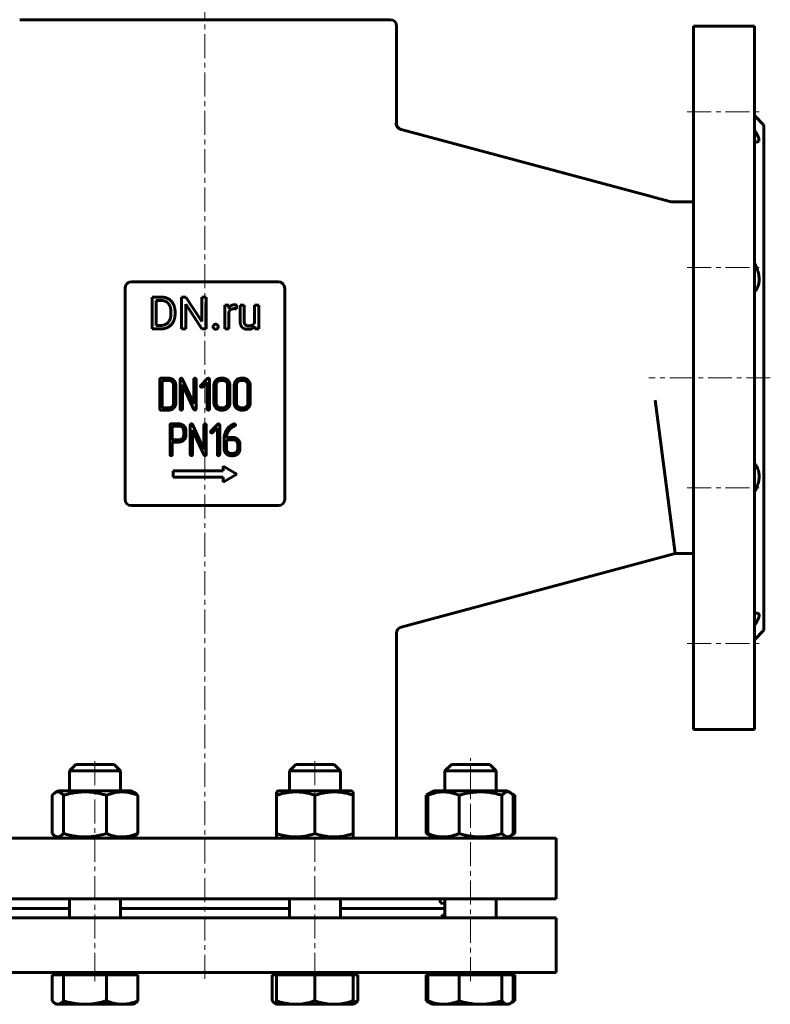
# Model space of a CAD drawing. Header units: millimetres. Extents: x -177 to 177, y -319 to 319.
# Tile 2 of 3: x -58 to 177, y -319 to -11. Entities that reach past the tile are written whole.
import ezdxf

# ---------------------------------------------------------------- set-up
doc = ezdxf.new("R2010")
doc.units = ezdxf.units.MM
doc.linetypes.add('K5LT_AXLED', pattern=[12, 7.5, -1.5, 1.5, -1.5])
doc.linetypes.add('K5LT_BASIC', pattern=[0])
doc.layers.add('Системный слой (1)', color=7, linetype='Continuous', true_color=0x6c6c6c)

# ---------------------------------------------------------------- blocks, each defined once
blk = doc.blocks.new('U0')
at = {"layer": 'Системный слой (1)', "color": 143, "linetype": 'K5LT_BASIC', "lineweight": 60, "true_color": 0x33acca}
for p, q in [((-42.44, -289), (-75.15, -289)), ((26.44, -289), (-26.44, -289)), ((75.15, -289), (42.44, -289))]:
    blk.add_line(p, q, dxfattribs=at)
blk = doc.blocks.new('U1')
at = {"layer": 'Системный слой (1)', "color": 143, "linetype": 'K5LT_BASIC', "lineweight": 60, "true_color": 0x33acca}
for p, q in [((69.62, -253.44), (69.29, -253.62)), ((69.94, -253.27), (69.62, -253.44)), ((70.27, -253.12), (69.94, -253.27))]:
    blk.add_line(p, q, dxfattribs=at)
blk = doc.blocks.new('U2')
at = {"layer": 'Системный слой (1)', "color": 143, "linetype": 'K5LT_BASIC', "lineweight": 60, "true_color": 0x33acca}
for p, q in [((96.03, -266.08), (96.35, -265.93)), ((96.35, -265.93), (96.68, -265.76)), ((96.68, -265.76), (97.01, -265.58))]:
    blk.add_line(p, q, dxfattribs=at)
blk = doc.blocks.new('U3')
at = {"layer": 'Системный слой (1)', "color": 143, "linetype": 'K5LT_BASIC', "lineweight": 60, "true_color": 0x33acca}
for p, q in [((96.35, -253.27), (96.03, -253.12)), ((96.68, -253.44), (96.35, -253.27)), ((97.01, -253.62), (96.68, -253.44))]:
    blk.add_line(p, q, dxfattribs=at)
blk = doc.blocks.new('U4')
at = {"layer": 'Системный слой (1)', "color": 143, "linetype": 'K5LT_BASIC', "lineweight": 60, "true_color": 0x33acca}
for p, q in [((94.55, -267), (95.57, -266.41)), ((95.57, -266.41), (97.01, -265.58))]:
    blk.add_line(p, q, dxfattribs=at)
blk = doc.blocks.new('U5')
at = {"layer": 'Системный слой (1)', "color": 143, "linetype": 'K5LT_BASIC', "lineweight": 60, "true_color": 0x33acca}
for p, q in [((69.29, -265.58), (69.62, -265.76)), ((69.62, -265.76), (69.94, -265.93)), ((69.94, -265.93), (70.27, -266.08))]:
    blk.add_line(p, q, dxfattribs=at)
blk = doc.blocks.new('U6')
at = {"layer": 'Системный слой (1)', "color": 143, "linetype": 'K5LT_BASIC', "lineweight": 60, "true_color": 0x33acca}
for p, q in [((42.44, -252.2), (42.44, -246)), ((42.44, -292), (42.44, -286))]:
    blk.add_line(p, q, dxfattribs=at)
blk = doc.blocks.new('U7')
at = {"layer": 'Системный слой (1)', "color": 143, "linetype": 'K5LT_BASIC', "lineweight": 60, "true_color": 0x33acca}
for p, q in [((26.44, -252.2), (26.44, -246)), ((26.44, -292), (26.44, -286))]:
    blk.add_line(p, q, dxfattribs=at)
blk = doc.blocks.new('U8')
at = {"layer": 'Системный слой (1)', "color": 143, "linetype": 'K5LT_BASIC', "lineweight": 60, "true_color": 0x33acca}
for p, q in [((172.25, -49.3), (172, -49.25)), ((172.7, -46.57), (173.4, -48.06)), ((173.4, -49.04), (172.7, -49.35)), ((173.4, -48.06), (173.4, -49.04)), ((172.48, -49.34), (172.25, -49.3)), ((172.7, -49.35), (172.48, -49.34))]:
    blk.add_line(p, q, dxfattribs=at)
blk = doc.blocks.new('U9')
at = {"layer": 'Системный слой (1)', "color": 143, "linetype": 'K5LT_BASIC', "lineweight": 60, "true_color": 0x33acca}
for p, q in [((92.95, -265.58), (93.81, -266.35)), ((93.81, -266.35), (94.69, -266.65)), ((94.69, -266.65), (95.57, -266.41)), ((95.57, -266.41), (95.9, -266.19)), ((95.9, -266.19), (96.22, -265.91)), ((96.22, -265.91), (96.53, -265.58))]:
    blk.add_line(p, q, dxfattribs=at)
blk = doc.blocks.new('U10')
at = {"layer": 'Системный слой (1)', "color": 143, "linetype": 'K5LT_BASIC', "lineweight": 60, "true_color": 0x33acca}
for p, q in [((91.21, -252.2), (71.75, -252.2)), ((94.55, -252.2), (91.21, -252.2))]:
    blk.add_line(p, q, dxfattribs=at)
blk = doc.blocks.new('U11')
at = {"layer": 'Системный слой (1)', "color": 143, "linetype": 'K5LT_BASIC', "lineweight": 60, "true_color": 0x33acca}
for p, q in [((93.59, -253.01), (92.95, -253.62)), ((94.46, -252.57), (93.59, -253.01)), ((95.35, -252.68), (94.46, -252.57)), ((95.57, -252.79), (95.35, -252.68)), ((95.9, -253.01), (95.57, -252.79)), ((96.22, -253.29), (95.9, -253.01)), ((96.53, -253.62), (96.22, -253.29))]:
    blk.add_line(p, q, dxfattribs=at)
blk = doc.blocks.new('U16')
at = {"layer": 'Системный слой (1)', "color": 143, "linetype": 'K5LT_BASIC', "lineweight": 60, "true_color": 0x33acca}
for p, q in [((73.65, -286.7), (73.77, -287.21)), ((73.77, -287.21), (74.23, -287.49)), ((74.23, -287.49), (75.03, -287.38)), ((75.03, -287.38), (75.15, -287.33))]:
    blk.add_line(p, q, dxfattribs=at)
blk = doc.blocks.new('U18')
at = {"layer": 'Системный слой (1)', "color": 143, "linetype": 'K5LT_BASIC', "lineweight": 60, "true_color": 0x33acca}
for p, q in [((-42.44, -252.2), (-42.44, -246)), ((-42.44, -292), (-42.44, -286))]:
    blk.add_line(p, q, dxfattribs=at)
blk = doc.blocks.new('U19')
at = {"layer": 'Системный слой (1)', "color": 143, "linetype": 'K5LT_BASIC', "lineweight": 60, "true_color": 0x33acca}
for p, q in [((-42.44, -246), (-28.78, -246)), ((-28.78, -246), (-26.44, -246))]:
    blk.add_line(p, q, dxfattribs=at)
blk = doc.blocks.new('U20')
at = {"layer": 'Системный слой (1)', "color": 143, "linetype": 'K5LT_BASIC', "lineweight": 60, "true_color": 0x33acca}
for p, q in [((-40.44, -244), (-30.2, -244)), ((-30.2, -244), (-28.44, -244))]:
    blk.add_line(p, q, dxfattribs=at)
blk = doc.blocks.new('U21')
at = {"layer": 'Системный слой (1)', "color": 143, "linetype": 'K5LT_BASIC', "lineweight": 60, "true_color": 0x33acca}
for p, q in [((-47.83, -317.93), (-47.51, -318.26)), ((-47.51, -318.26), (-47.19, -318.54)), ((-47.19, -318.54), (-46.86, -318.76)), ((-46.86, -318.76), (-46.59, -318.89)), ((-46.59, -318.89), (-46.31, -318.97)), ((-46.31, -318.97), (-46.03, -319))]:
    blk.add_line(p, q, dxfattribs=at)
blk = doc.blocks.new('U22')
at = {"layer": 'Системный слой (1)', "color": 143, "linetype": 'K5LT_BASIC', "lineweight": 60, "true_color": 0x33acca}
for p, q in [((-26.44, -252.2), (-26.44, -246)), ((-26.44, -292), (-26.44, -286))]:
    blk.add_line(p, q, dxfattribs=at)
blk = doc.blocks.new('U23')
at = {"layer": 'Системный слой (1)', "color": 143, "linetype": 'K5LT_BASIC', "lineweight": 60, "true_color": 0x33acca}
for p, q in [((75.15, -252.2), (75.15, -246)), ((75.15, -292), (75.15, -286))]:
    blk.add_line(p, q, dxfattribs=at)
blk = doc.blocks.new('U24')
at = {"layer": 'Системный слой (1)', "color": 143, "linetype": 'K5LT_BASIC', "lineweight": 60, "true_color": 0x33acca}
for p, q in [((94.74, -319), (95.02, -318.97)), ((95.02, -318.97), (95.3, -318.89)), ((95.3, -318.89), (95.57, -318.76)), ((95.57, -318.76), (95.9, -318.54)), ((95.9, -318.54), (96.22, -318.26)), ((96.22, -318.26), (96.53, -317.93))]:
    blk.add_line(p, q, dxfattribs=at)
blk = doc.blocks.new('U25')
at = {"layer": 'Системный слой (1)', "color": 143, "linetype": 'K5LT_BASIC', "lineweight": 60, "true_color": 0x33acca}
for p, q in [((91.15, -252.2), (91.15, -246)), ((91.15, -292), (91.15, -286))]:
    blk.add_line(p, q, dxfattribs=at)
blk = doc.blocks.new('U26')
at = {"layer": 'Системный слой (1)', "color": 143, "linetype": 'K5LT_BASIC', "lineweight": 60, "true_color": 0x33acca}
for p, q in [((-45.98, -252.55), (-46.86, -252.79)), ((-45.1, -252.85), (-45.98, -252.55)), ((-47.51, -253.29), (-47.83, -253.62)), ((-47.19, -253.01), (-47.51, -253.29)), ((-46.86, -252.79), (-47.19, -253.01)), ((-44.24, -253.62), (-45.1, -252.85))]:
    blk.add_line(p, q, dxfattribs=at)
blk = doc.blocks.new('U27')
at = {"layer": 'Системный слой (1)', "color": 143, "linetype": 'K5LT_BASIC', "lineweight": 60, "true_color": 0x33acca}
for p, q in [((-47.83, -265.58), (-47.51, -265.91)), ((-47.51, -265.91), (-47.19, -266.19)), ((-47.19, -266.19), (-46.86, -266.41)), ((-46.86, -266.41), (-46.64, -266.52)), ((-46.64, -266.52), (-45.76, -266.63)), ((-45.76, -266.63), (-44.88, -266.19)), ((-44.88, -266.19), (-44.24, -265.58))]:
    blk.add_line(p, q, dxfattribs=at)
blk = doc.blocks.new('U28')
at = {"layer": 'Системный слой (1)', "color": 143, "linetype": 'K5LT_BASIC', "lineweight": 60, "true_color": 0x33acca}
for p, q in [((-42.5, -252.2), (-45.84, -252.2)), ((-23.04, -252.2), (-42.5, -252.2))]:
    blk.add_line(p, q, dxfattribs=at)
blk = doc.blocks.new('U29')
at = {"layer": 'Системный слой (1)', "color": 143, "linetype": 'K5LT_BASIC', "lineweight": 60, "true_color": 0x33acca}
for p, q in [((95.57, -318.76), (95.15, -319)), ((97.01, -317.93), (95.57, -318.76))]:
    blk.add_line(p, q, dxfattribs=at)
blk = doc.blocks.new('U30')
at = {"layer": 'Системный слой (1)', "color": 143, "linetype": 'K5LT_BASIC', "lineweight": 60, "true_color": 0x33acca}
for p, q in [((96.03, -318.43), (96.35, -318.28)), ((96.35, -318.28), (96.68, -318.11)), ((96.68, -318.11), (97.01, -317.93))]:
    blk.add_line(p, q, dxfattribs=at)
blk = doc.blocks.new('U31')
at = {"layer": 'Системный слой (1)', "color": 143, "linetype": 'K5LT_BASIC', "lineweight": 60, "true_color": 0x33acca}
for p, q in [((69.29, -317.93), (69.62, -318.11)), ((69.62, -318.11), (69.94, -318.28)), ((69.94, -318.28), (70.27, -318.43))]:
    blk.add_line(p, q, dxfattribs=at)
blk = doc.blocks.new('U32')
at = {"layer": 'Системный слой (1)', "color": 143, "linetype": 'K5LT_BASIC', "lineweight": 60, "true_color": 0x33acca}
for p, q in [((-110, -292), (0, -292)), ((0, -292), (110, -292))]:
    blk.add_line(p, q, dxfattribs=at)
blk = doc.blocks.new('U33')
at = {"layer": 'Системный слой (1)', "color": 143, "linetype": 'K5LT_BASIC', "lineweight": 60, "true_color": 0x33acca}
for p, q in [((74.17, -291.5), (74.15, -291.76)), ((74.15, -291.76), (74.15, -291.84)), ((74.15, -291.84), (74.16, -291.92)), ((74.16, -291.92), (74.17, -292)), ((74.39, -291.13), (74.17, -291.5)), ((74.83, -291), (74.39, -291.13)), ((75.15, -291.03), (74.83, -291))]:
    blk.add_line(p, q, dxfattribs=at)
blk = doc.blocks.new('U34')
at = {"layer": 'Системный слой (1)', "color": 143, "linetype": 'K5LT_BASIC', "lineweight": 60, "true_color": 0x33acca}
for p, q in [((-110, -309), (0, -309)), ((0, -309), (110, -309))]:
    blk.add_line(p, q, dxfattribs=at)
blk = doc.blocks.new('U40')
at = {"layer": 'Системный слой (1)', "color": 143, "linetype": 'K5LT_BASIC', "lineweight": 60, "true_color": 0x33acca}
for p, q in [((34.44, -252.2), (23.04, -252.2)), ((45.84, -252.2), (34.44, -252.2))]:
    blk.add_line(p, q, dxfattribs=at)
blk = doc.blocks.new('U41')
at = {"layer": 'Системный слой (1)', "color": 143, "linetype": 'K5LT_BASIC', "lineweight": 60, "true_color": 0x33acca}
for p, q in [((46.44, -318.43), (46.91, -318.28)), ((46.91, -318.28), (47.37, -318.11)), ((47.37, -318.11), (47.83, -317.93))]:
    blk.add_line(p, q, dxfattribs=at)
blk = doc.blocks.new('U42')
at = {"layer": 'Системный слой (1)', "color": 143, "linetype": 'K5LT_BASIC', "lineweight": 60, "true_color": 0x33acca}
for p, q in [((21.06, -317.93), (21.37, -318.26)), ((21.37, -318.26), (21.69, -318.54)), ((21.69, -318.54), (22.02, -318.76)), ((22.02, -318.76), (22.16, -318.83)), ((22.16, -318.83), (22.3, -318.89)), ((22.3, -318.89), (22.44, -318.94))]:
    blk.add_line(p, q, dxfattribs=at)
blk = doc.blocks.new('U44')
at = {"layer": 'Системный слой (1)', "color": 143, "linetype": 'K5LT_BASIC', "lineweight": 60, "true_color": 0x33acca}
for p, q in [((60, -43.44), (60, -13)), ((60, -267), (60, -202.91))]:
    blk.add_line(p, q, dxfattribs=at)

msp = doc.modelspace()

# ---------------------------------------------------------------- linework, layer by layer
at = {"layer": 'Системный слой (1)', "color": 30, "linetype": 'K5LT_AXLED', "lineweight": 18, "true_color": 0xff8000}
for p, q in [((0, -311), (0, 18.42)), ((151, -39.85), (174, -39.85)), ((151, -88.56), (174, -88.56)), ((177, -123), (138.92, -123)), ((151, -157.44), (174, -157.44)), ((151, -206.15), (174, -206.15)), ((-34.44, -310.4), (-34.44, -242)), ((34.44, -310.4), (34.44, -242)), ((83.15, -311.8), (83.15, -242)), ((-34.44, -311.8), (-34.44, -307)), ((34.44, -311.8), (34.44, -307))]:
    msp.add_line(p, q, dxfattribs=at)
at = {"layer": 'Системный слой (1)', "color": 143, "linetype": 'K5LT_BASIC', "lineweight": 60, "true_color": 0x33acca}
for p, q in [((-58, -11), (58, -11)), ((172, -13), (153, -13)), ((153, -13), (153, -233)), ((172, -13), (172, -233)), ((172, -41), (175, -44)), ((61.8, -45.46), (61.41, -45.35)), ((139.35, -66.24), (61.8, -45.46)), ((175, -44), (175, -202)), ((139.35, -66.24), (140.81, -66.63)), ((140.81, -66.63), (145.92, -68)), ((145.92, -68), (153, -68)), ((145.92, -68), (145.92, -68.13)), ((-25, -95), (-25, -161)), ((23, -93), (-23, -93)), ((25, -161), (25, -95)), ((-13.75, -97.75), (-16.57, -97.75)), ((-16.57, -97.75), (-16.57, -107.72)), ((-5.99, -97.75), (-7.31, -97.75)), ((-7.31, -97.75), (-7.31, -107.72)), ((-0.95, -105.46), (-5.99, -97.75)), ((0.36, -97.75), (-0.95, -97.75)), ((-0.95, -97.75), (-0.95, -105.46)), ((0.36, -107.72), (0.36, -97.75)), ((-13.75, -98.83), (-15.25, -98.83)), ((-15.25, -98.83), (-15.25, -106.64)), ((-5.99, -100.03), (-0.97, -107.72)), ((-5.99, -107.72), (-5.99, -100.03)), ((7.49, -100.31), (6.26, -100.31)), ((6.26, -100.31), (6.26, -107.72)), ((7.51, -101.16), (7.49, -100.31)), ((9.83, -101.45), (9.84, -100.27)), ((10.99, -100.31), (10.99, -105.09)), ((12.26, -100.31), (10.99, -100.31)), ((12.26, -105.1), (12.26, -100.31)), ((15.55, -100.31), (15.55, -105.7)), ((16.83, -100.31), (15.55, -100.31)), ((16.83, -107.72), (16.83, -100.31)), ((-10.66, -103.04), (-10.66, -102.43)), ((-9.35, -103.04), (-9.35, -102.44)), ((7.52, -107.72), (7.52, -102.46)), ((-16.57, -107.72), (-13.87, -107.72)), ((-15.25, -106.64), (-13.87, -106.64)), ((-7.31, -107.72), (-5.99, -107.72)), ((-0.97, -107.72), (0.36, -107.72)), ((6.26, -107.72), (7.52, -107.72)), ((15.59, -106.99), (15.61, -107.72)), ((15.61, -107.72), (16.83, -107.72)), ((-11.26, -123.16), (-13.75, -123.16)), ((5.67, -123.16), (4.96, -123.16)), ((12.02, -123.16), (11.31, -123.16)), ((-14.11, -123.51), (-14.11, -132.75)), ((-13.4, -123.87), (-13.4, -132.4)), ((-11.26, -123.87), (-13.4, -123.87)), ((-9.84, -130.97), (-9.84, -125.29)), ((-9.13, -130.98), (-9.13, -125.29)), ((-7.76, -123.51), (-7.76, -132.75)), ((-3.49, -131.14), (-7.08, -123.36)), ((-7.05, -125.13), (-3.45, -132.9)), ((-7.05, -132.75), (-7.05, -125.13)), ((-3.49, -123.51), (-3.49, -131.14)), ((-2.78, -132.75), (-2.78, -123.51)), ((0.83, -123.27), (-1.29, -125.4)), ((-0.8, -125.9), (0.72, -124.37)), ((0.72, -124.37), (0.72, -132.75)), ((1.44, -132.75), (1.44, -123.51)), ((2.83, -125.29), (2.83, -130.98)), ((3.54, -125.29), (3.54, -130.97)), ((5.67, -123.87), (4.96, -123.87)), ((7.1, -130.97), (7.1, -125.29)), ((7.81, -130.98), (7.81, -125.29)), ((9.18, -125.29), (9.18, -130.98)), ((9.89, -125.29), (9.89, -130.97)), ((12.02, -123.87), (11.31, -123.87)), ((13.45, -130.97), (13.45, -125.29)), ((14.16, -130.98), (14.16, -125.29)), ((-13.4, -132.4), (-11.26, -132.4)), ((4.96, -132.4), (5.67, -132.4)), ((11.31, -132.4), (12.02, -132.4)), ((140.92, -130), (147.24, -178)), ((-13.75, -133.11), (-11.26, -133.11)), ((-3.45, -132.9), (-3.31, -133.06)), ((-3.31, -133.06), (-3.13, -133.11)), ((4.96, -133.11), (5.67, -133.11)), ((11.31, -133.11), (12.02, -133.11)), ((-10.93, -137.79), (-10.93, -147.02)), ((-8.08, -137.44), (-10.58, -137.44)), ((-10.22, -138.15), (-10.22, -142.4)), ((-8.09, -138.15), (-10.22, -138.15)), ((-4.58, -137.79), (-4.58, -147.02)), ((-0.31, -145.41), (-3.91, -137.64)), ((-0.31, -137.79), (-0.31, -145.41)), ((0.4, -147.02), (0.4, -137.79)), ((4.01, -137.54), (1.88, -139.67)), ((4.61, -147.02), (4.61, -137.79)), ((8.73, -138.4), (9.03, -138.24)), ((9.03, -138.24), (9.19, -138.17)), ((9.22, -137.43), (9.07, -137.45)), ((9.19, -138.17), (9.33, -138.12)), ((-6.66, -140.99), (-6.66, -139.56)), ((-5.99, -139.12), (-6.09, -138.74)), ((-5.95, -139.34), (-5.99, -139.12)), ((-5.95, -140.99), (-5.95, -139.34)), ((-3.87, -147.02), (-3.87, -139.4)), ((-3.87, -139.4), (-0.28, -147.17)), ((2.38, -140.17), (3.9, -138.64)), ((3.9, -138.64), (3.9, -147.02)), ((-10.22, -142.4), (-8.09, -142.4)), ((-10.22, -147.02), (-10.22, -143.11)), ((-10.22, -143.11), (-8.09, -143.11)), ((6, -142.09), (6, -145.25)), ((8.84, -141.7), (6.71, -141.7)), ((8.84, -142.41), (6.71, -142.41)), ((6.71, -142.41), (6.71, -145.25)), ((10.26, -145.25), (10.26, -143.83)), ((10.97, -145.25), (10.97, -143.83)), ((-0.28, -147.17), (-0.13, -147.34)), ((-0.13, -147.34), (0.04, -147.38)), ((8.13, -146.67), (8.84, -146.67)), ((8.13, -147.38), (8.84, -147.38)), ((5.67, -150.64), (5.67, -152.14)), ((10, -153.14), (5.67, -150.64)), ((-10, -152.14), (-10, -154.14)), ((5.67, -152.14), (-10, -152.14)), ((5.67, -155.64), (10, -153.14)), ((-10, -154.14), (5.67, -154.14)), ((5.67, -154.14), (5.67, -155.64)), ((-23, -163), (23, -163)), ((61.48, -200.98), (147.24, -178)), ((147.24, -178), (153, -178)), ((172, -205), (175, -202)), ((172, -233), (153, -233)), ((-42.44, -246), (-40.44, -244)), ((-26.44, -246), (-28.44, -244)), ((26.44, -246), (28.44, -244)), ((26.44, -246), (42.44, -246)), ((28.44, -244), (40.44, -244)), ((42.44, -246), (40.44, -244)), ((75.15, -246), (77.15, -244)), ((75.15, -246), (91.15, -246)), ((77.15, -244), (89.15, -244)), ((91.15, -246), (89.15, -244)), ((-46.86, -252.79), (-45.84, -252.2)), ((-22.02, -252.79), (-23.04, -252.2)), ((22.44, -252.55), (23.04, -252.2)), ((22.44, -253.62), (22.44, -252.55)), ((46.44, -252.55), (45.84, -252.2)), ((46.44, -252.55), (46.44, -253.62)), ((69.29, -253.62), (71.75, -252.2)), ((70.73, -252.79), (71.75, -252.2)), ((95.57, -252.79), (94.55, -252.2)), ((-47.83, -265.58), (-47.83, -253.62)), ((-44.24, -265.58), (-44.24, -253.62)), ((-30.86, -265.58), (-30.86, -253.62)), ((-21.06, -265.58), (-21.06, -253.62)), ((22.44, -265.58), (22.44, -253.62)), ((34.44, -265.58), (34.44, -253.62)), ((46.44, -265.58), (46.44, -253.62)), ((69.29, -265.58), (69.29, -253.62)), ((69.76, -265.58), (69.76, -253.62)), ((79.56, -265.58), (79.56, -253.62)), ((92.95, -265.58), (92.95, -253.62)), ((97.01, -253.62), (95.57, -252.79)), ((96.53, -265.58), (96.53, -253.62)), ((97.01, -265.58), (97.01, -253.62)), ((-110, -267), (110, -267)), ((-45.84, -267), (-46.86, -266.41)), ((-23.04, -267), (-22.02, -266.41)), ((22.44, -266.65), (22.44, -265.58)), ((23.04, -267), (22.44, -266.65)), ((45.84, -267), (46.44, -266.65)), ((46.44, -265.58), (46.44, -266.65)), ((71.75, -267), (69.29, -265.58)), ((71.75, -267), (70.73, -266.41)), ((94.55, -267), (95.57, -266.41)), ((110, -286), (110, -267)), ((-110, -286), (110, -286)), ((110, -309), (110, -292)), ((-47.83, -309.8), (-47.83, -317.93)), ((-47.83, -309.8), (-46.03, -309.8)), ((-46.44, -309), (-46.44, -309.8)), ((-46.03, -309.8), (-44.24, -309.8)), ((-44.24, -309.8), (-37.55, -309.8)), ((-44.24, -309.8), (-44.24, -317.93)), ((-37.55, -309.8), (-30.86, -309.8)), ((-30.86, -309.8), (-25.96, -309.8)), ((-30.86, -309.8), (-30.86, -317.93)), ((-25.96, -309.8), (-21.06, -309.8)), ((-22.44, -309), (-22.44, -309.8)), ((-22.44, -309), (-22.44, -309.8)), ((-21.06, -309.8), (-21.06, -317.93)), ((21.06, -309.8), (21.06, -317.93)), ((21.06, -309.8), (22.44, -309.8)), ((22.44, -309), (22.44, -309.8)), ((22.44, -309.8), (22.44, -317.93)), ((22.44, -309.8), (28.44, -309.8)), ((28.44, -309.8), (34.44, -309.8)), ((34.44, -309.8), (40.44, -309.8)), ((34.44, -309.8), (34.44, -317.93)), ((40.44, -309.8), (46.44, -309.8)), ((46.44, -309), (46.44, -309.8)), ((46.44, -309.8), (46.44, -317.93)), ((46.44, -309.8), (47.83, -309.8)), ((47.83, -309.8), (47.83, -317.93)), ((69.29, -309.8), (69.29, -317.93)), ((69.29, -309.8), (69.76, -309.8)), ((69.76, -309.8), (69.76, -317.93)), ((69.76, -309.8), (74.66, -309.8)), ((71.15, -309), (71.15, -309.8)), ((74.66, -309.8), (79.56, -309.8)), ((79.56, -309.8), (79.56, -317.93)), ((79.56, -309.8), (86.25, -309.8)), ((86.25, -309.8), (92.95, -309.8)), ((92.95, -309.8), (92.95, -317.93)), ((92.95, -309.8), (94.74, -309.8)), ((94.74, -309.8), (96.53, -309.8)), ((95.15, -309), (95.15, -309.8)), ((96.53, -309.8), (96.53, -317.93)), ((96.53, -309.8), (97.01, -309.8)), ((97.01, -309.8), (97.01, -317.93)), ((-46.86, -318.76), (-46.44, -319)), ((-46.44, -319), (-46.03, -319)), ((-46.03, -319), (-37.55, -319)), ((-37.55, -319), (-25.96, -319)), ((-25.96, -319), (-22.44, -319)), ((-22.02, -318.76), (-22.44, -319)), ((22.02, -318.76), (22.44, -319)), ((22.44, -319), (22.44, -317.93)), ((22.44, -319), (28.44, -319)), ((28.44, -319), (40.44, -319)), ((40.44, -319), (46.44, -319)), ((46.44, -317.93), (46.44, -319)), ((46.86, -318.76), (46.44, -319)), ((69.29, -317.93), (71.15, -319)), ((70.73, -318.76), (71.15, -319)), ((71.15, -319), (74.66, -319)), ((74.66, -319), (86.25, -319)), ((86.25, -319), (94.74, -319)), ((94.74, -319), (95.15, -319)), ((95.57, -318.76), (95.15, -319))]:
    msp.add_line(p, q, dxfattribs=at)
for centre, start, end in [((58, -13), 0, 90), ((62, -43.44), 180, 255), ((-23, -95), 90, 180), ((23, -95), 0, 90), ((-23, -161), 180, 270), ((23, -161), 270, 0), ((62, -202.91), 105, 180)]:
    msp.add_arc(centre, 2, start, end, dxfattribs=at)
for points, degree, knots in [([(61.41, -45.35), (61.28, -45.32), (61.05, -45.23), (60.83, -45.1), (60.65, -44.98), (60.52, -44.86), (60.37, -44.72), (60.25, -44.57), (60.13, -44.4), (60.02, -44.19), (59.89, -43.89), (59.83, -43.62), (59.81, -43.43), (59.8, -43.39)], 3, [0, 0, 0, 0, 1.758532, 3.140898, 3.626285, 4.905749, 5.736781, 6.708649, 7.822, 9.178947, 10.602654, 13.228385, 14, 14, 14, 14]), ([(172, -45.51), (172.15, -45.72), (172.39, -46.08), (172.61, -46.43), (172.7, -46.57)], 3, [0, 0, 0, 0, 2.90394, 5, 5, 5, 5]), ([(172, -87.16), (172.15, -87.42), (172.39, -87.88), (172.61, -88.36), (172.7, -88.56)], 3, [0, 0, 0, 0, 2.90394, 5, 5, 5, 5]), ([(172.7, -88.56), (172.81, -88.83), (173.02, -89.38), (173.23, -90.11), (173.37, -90.76), (173.46, -91.36), (173.51, -91.99), (173.5, -92.63), (173.43, -93.27), (173.31, -93.83), (173.13, -94.38), (172.94, -94.84), (172.58, -95.5), (172.26, -95.92), (172, -96.19)], 3, [0, 0, 0, 0, 1.435872, 2.848791, 3.728798, 4.735457, 5.881062, 7.002484, 8.089299, 9.386284, 10.27752, 11.475702, 12.448492, 15, 15, 15, 15]), ([(8.24, -100.43), (7.8, -100.69), (7.52, -101.15), (7.51, -101.16)], 2, [0, 0, 0, 1.967275, 2, 2, 2]), ([(7.52, -102.46), (7.65, -102.14), (8.11, -101.67), (8.78, -101.39), (9.22, -101.39)], 2, [0, 0, 0, 0.9573, 1.97865, 3, 3, 3]), ([(172, -149.81), (172.15, -149.97), (172.39, -150.26), (172.61, -150.58), (172.7, -150.72)], 3, [0, 0, 0, 0, 2.90394, 5, 5, 5, 5]), ([(172.7, -150.72), (172.81, -150.92), (173.02, -151.32), (173.23, -151.91), (173.37, -152.46), (173.46, -153), (173.51, -153.6), (173.5, -154.24), (173.43, -154.93), (173.31, -155.57), (173.13, -156.24), (172.94, -156.84), (172.62, -157.65), (172.3, -158.3), (172.05, -158.76), (172, -158.84)], 3, [0, 0, 0, 0, 1.531596, 3.038711, 3.977385, 5.051154, 6.273133, 7.469316, 8.628585, 10.012036, 10.962688, 12.240749, 13.288431, 15.496074, 16, 16, 16, 16]), ([(172, -196.75), (172.15, -196.71), (172.39, -196.66), (172.61, -196.65), (172.7, -196.65)], 3, [0, 0, 0, 0, 2.90394, 5, 5, 5, 5]), ([(172.7, -196.65), (172.81, -196.65), (173.02, -196.67), (173.24, -196.77), (173.39, -196.92), (173.48, -197.11), (173.51, -197.35), (173.48, -197.66), (173.39, -198), (173.22, -198.45), (172.98, -198.94), (172.61, -199.59), (172.29, -200.08), (172.03, -200.45), (172, -200.49)], 3, [0, 0, 0, 0, 1.435872, 2.848791, 3.939404, 4.928458, 6.260817, 7.363957, 8.45598, 9.749507, 11.475702, 12.448492, 14.685361, 15, 15, 15, 15]), ([(-30.86, -253.62), (-31.31, -253.48), (-31.99, -253.3), (-32.96, -253.06), (-33.63, -252.93), (-34.43, -252.79), (-35.06, -252.7), (-35.81, -252.62), (-36.5, -252.57), (-37.32, -252.54), (-38.1, -252.55), (-38.84, -252.59), (-39.57, -252.65), (-40.39, -252.75), (-41.53, -252.93), (-42.85, -253.22), (-43.82, -253.49), (-44.24, -253.62)], 3, [0, 0, 0, 0, 1.889793, 2.772286, 3.97396, 4.613199, 5.962253, 6.508307, 7.620707, 8.715255, 9.746093, 10.721757, 11.68135, 12.629021, 14.021816, 16.259909, 18, 18, 18, 18]), ([(-21.06, -253.62), (-21.46, -253.45), (-22.02, -253.25), (-22.85, -252.99), (-23.39, -252.85), (-24.01, -252.72), (-24.56, -252.63), (-25.19, -252.57), (-25.81, -252.54), (-26.38, -252.55), (-27.01, -252.59), (-27.69, -252.68), (-28.54, -252.85), (-29.6, -253.14), (-30.39, -253.43), (-30.86, -253.62)], 3, [0, 0, 0, 0, 2.032024, 2.780687, 4.100621, 4.689754, 5.785161, 6.773962, 7.746893, 8.757247, 9.530451, 10.808294, 12.055167, 13.667644, 16, 16, 16, 16]), ([(34.44, -253.62), (34.03, -253.48), (33.43, -253.3), (32.55, -253.06), (31.95, -252.93), (31.24, -252.79), (30.67, -252.7), (30, -252.62), (29.38, -252.57), (28.65, -252.54), (27.95, -252.55), (27.28, -252.59), (26.63, -252.65), (25.89, -252.75), (24.87, -252.93), (23.68, -253.22), (22.82, -253.49), (22.44, -253.62)], 3, [0, 0, 0, 0, 1.889793, 2.772286, 3.97396, 4.613199, 5.962253, 6.508307, 7.620707, 8.715255, 9.746093, 10.721757, 11.68135, 12.629021, 14.021816, 16.259909, 18, 18, 18, 18]), ([(46.44, -253.62), (46.03, -253.48), (45.43, -253.3), (44.55, -253.06), (43.95, -252.93), (43.24, -252.79), (42.67, -252.7), (42, -252.62), (41.38, -252.57), (40.65, -252.54), (39.95, -252.55), (39.28, -252.59), (38.63, -252.65), (37.89, -252.75), (36.87, -252.93), (35.68, -253.22), (34.82, -253.49), (34.44, -253.62)], 3, [0, 0, 0, 0, 1.889793, 2.772286, 3.97396, 4.613199, 5.962253, 6.508307, 7.620707, 8.715255, 9.746093, 10.721757, 11.68135, 12.629021, 14.021816, 16.259909, 18, 18, 18, 18]), ([(79.56, -253.62), (79.16, -253.45), (78.6, -253.25), (77.77, -252.99), (77.23, -252.85), (76.61, -252.72), (76.06, -252.63), (75.43, -252.57), (74.81, -252.54), (74.24, -252.55), (73.61, -252.59), (72.93, -252.68), (72.08, -252.85), (71.02, -253.14), (70.23, -253.43), (69.76, -253.62)], 3, [0, 0, 0, 0, 2.032024, 2.780687, 4.100621, 4.689754, 5.785161, 6.773962, 7.746893, 8.757247, 9.530451, 10.808294, 12.055167, 13.667644, 16, 16, 16, 16]), ([(92.95, -253.62), (92.49, -253.48), (91.82, -253.3), (90.84, -253.06), (90.17, -252.93), (89.38, -252.79), (88.74, -252.7), (87.99, -252.62), (87.3, -252.57), (86.49, -252.54), (85.71, -252.55), (84.96, -252.59), (84.24, -252.65), (83.41, -252.75), (82.27, -252.93), (80.95, -253.22), (79.98, -253.49), (79.56, -253.62)], 3, [0, 0, 0, 0, 1.889793, 2.772286, 3.97396, 4.613199, 5.962253, 6.508307, 7.620707, 8.715255, 9.746093, 10.721757, 11.68135, 12.629021, 14.021816, 16.259909, 18, 18, 18, 18]), ([(-22.02, -252.79), (-21.91, -252.85), (-21.74, -252.97), (-21.42, -253.24), (-21.2, -253.46), (-21.06, -253.62)], 3, [0, 0, 0, 0, 1.912503, 3.220303, 6, 6, 6, 6]), ([(69.76, -253.62), (69.87, -253.51), (70.04, -253.33), (70.36, -253.03), (70.58, -252.88), (70.73, -252.79)], 3, [0, 0, 0, 0, 1.918282, 3.267661, 6, 6, 6, 6]), ([(-44.24, -265.58), (-43.78, -265.72), (-43.11, -265.9), (-42.13, -266.14), (-41.46, -266.27), (-40.67, -266.41), (-40.04, -266.5), (-39.28, -266.58), (-38.59, -266.63), (-37.78, -266.66), (-37, -266.65), (-36.25, -266.61), (-35.53, -266.55), (-34.7, -266.45), (-33.57, -266.27), (-32.24, -265.98), (-31.28, -265.71), (-30.86, -265.58)], 3, [0, 0, 0, 0, 1.889793, 2.772286, 3.97396, 4.613199, 5.962253, 6.508307, 7.620707, 8.715255, 9.746093, 10.721757, 11.68135, 12.629021, 14.021816, 16.259909, 18, 18, 18, 18]), ([(-30.86, -265.58), (-30.52, -265.72), (-29.96, -265.93), (-29.13, -266.19), (-28.52, -266.35), (-27.9, -266.48), (-27.35, -266.57), (-26.72, -266.63), (-26.13, -266.66), (-25.55, -266.65), (-25.01, -266.61), (-24.48, -266.55), (-23.87, -266.45), (-23.04, -266.27), (-22.07, -265.98), (-21.36, -265.71), (-21.06, -265.58)], 3, [0, 0, 0, 0, 1.784805, 2.95448, 4.35691, 4.982864, 6.146734, 7.197334, 8.231074, 9.204643, 10.126104, 11.032386, 11.927409, 13.242826, 15.356581, 17, 17, 17, 17]), ([(-21.06, -265.58), (-21.16, -265.69), (-21.33, -265.87), (-21.65, -266.17), (-21.87, -266.32), (-22.02, -266.41)], 3, [0, 0, 0, 0, 1.918282, 3.267661, 6, 6, 6, 6]), ([(22.44, -265.58), (22.85, -265.72), (23.46, -265.9), (24.33, -266.14), (24.93, -266.27), (25.64, -266.41), (26.21, -266.5), (26.88, -266.58), (27.5, -266.63), (28.23, -266.66), (28.93, -266.65), (29.6, -266.61), (30.25, -266.55), (30.99, -266.45), (32.01, -266.27), (33.2, -265.98), (34.06, -265.71), (34.44, -265.58)], 3, [0, 0, 0, 0, 1.889793, 2.772286, 3.97396, 4.613199, 5.962253, 6.508307, 7.620707, 8.715255, 9.746093, 10.721757, 11.68135, 12.629021, 14.021816, 16.259909, 18, 18, 18, 18]), ([(34.44, -265.58), (34.85, -265.72), (35.46, -265.9), (36.33, -266.14), (36.93, -266.27), (37.64, -266.41), (38.21, -266.5), (38.88, -266.58), (39.5, -266.63), (40.23, -266.66), (40.93, -266.65), (41.6, -266.61), (42.25, -266.55), (42.99, -266.45), (44.01, -266.27), (45.2, -265.98), (46.06, -265.71), (46.44, -265.58)], 3, [0, 0, 0, 0, 1.889793, 2.772286, 3.97396, 4.613199, 5.962253, 6.508307, 7.620707, 8.715255, 9.746093, 10.721757, 11.68135, 12.629021, 14.021816, 16.259909, 18, 18, 18, 18]), ([(70.73, -266.41), (70.62, -266.35), (70.45, -266.23), (70.13, -265.96), (69.91, -265.74), (69.76, -265.58)], 3, [0, 0, 0, 0, 1.912503, 3.220303, 6, 6, 6, 6]), ([(69.76, -265.58), (70.1, -265.72), (70.66, -265.93), (71.49, -266.19), (72.1, -266.35), (72.72, -266.48), (73.27, -266.57), (73.9, -266.63), (74.49, -266.66), (75.07, -266.65), (75.61, -266.61), (76.14, -266.55), (76.75, -266.45), (77.58, -266.27), (78.55, -265.98), (79.26, -265.71), (79.56, -265.58)], 3, [0, 0, 0, 0, 1.784805, 2.95448, 4.35691, 4.982864, 6.146734, 7.197334, 8.231074, 9.204643, 10.126104, 11.032386, 11.927409, 13.242826, 15.356581, 17, 17, 17, 17]), ([(79.56, -265.58), (80.02, -265.72), (80.69, -265.9), (81.67, -266.14), (82.34, -266.27), (83.13, -266.41), (83.77, -266.5), (84.52, -266.58), (85.21, -266.63), (86.02, -266.66), (86.8, -266.65), (87.55, -266.61), (88.27, -266.55), (89.1, -266.45), (90.24, -266.27), (91.56, -265.98), (92.53, -265.71), (92.95, -265.58)], 3, [0, 0, 0, 0, 1.889793, 2.772286, 3.97396, 4.613199, 5.962253, 6.508307, 7.620707, 8.715255, 9.746093, 10.721757, 11.68135, 12.629021, 14.021816, 16.259909, 18, 18, 18, 18]), ([(73.75, -286), (73.71, -286.15), (73.66, -286.39), (73.65, -286.61), (73.65, -286.7)], 3, [0, 0, 0, 0, 2.90394, 5, 5, 5, 5]), ([(-46.03, -319), (-45.95, -319), (-45.79, -318.99), (-45.53, -318.92), (-45.24, -318.79), (-44.81, -318.51), (-44.47, -318.18), (-44.24, -317.93)], 3, [0, 0, 0, 0, 1.092168, 2.140421, 3.42856, 4.855054, 8, 8, 8, 8]), ([(-44.24, -317.93), (-43.79, -318.06), (-43.11, -318.25), (-42.17, -318.47), (-41.49, -318.61), (-40.73, -318.75), (-39.85, -318.87), (-38.89, -318.96), (-38.11, -319), (-37.69, -319), (-37.55, -319)], 3, [0, 0, 0, 0, 2.252928, 3.459931, 4.666285, 5.616613, 7.218907, 8.944259, 10.309009, 11, 11, 11, 11]), ([(-37.55, -319), (-37.24, -319), (-36.63, -318.99), (-35.66, -318.92), (-34.6, -318.79), (-33.72, -318.64), (-32.77, -318.44), (-31.9, -318.23), (-31.16, -318.02), (-30.86, -317.93)], 3, [0, 0, 0, 0, 1.36521, 2.675526, 4.2857, 6.068817, 6.613858, 8.589852, 10, 10, 10, 10]), ([(-30.86, -317.93), (-30.46, -318.09), (-29.78, -318.34), (-28.77, -318.64), (-27.9, -318.83), (-27.05, -318.95), (-26.42, -318.99), (-26.06, -319), (-25.96, -319)], 3, [0, 0, 0, 0, 2.227449, 3.817869, 5.588464, 7.045112, 8.434644, 9, 9, 9, 9]), ([(-25.96, -319), (-25.68, -319), (-25.17, -318.98), (-24.38, -318.89), (-23.66, -318.76), (-22.97, -318.59), (-22.12, -318.34), (-21.49, -318.1), (-21.06, -317.93)], 3, [0, 0, 0, 0, 1.487195, 2.784504, 4.281522, 5.461935, 6.568974, 9, 9, 9, 9]), ([(-21.06, -317.93), (-21.16, -318.04), (-21.33, -318.22), (-21.65, -318.51), (-21.87, -318.67), (-22.02, -318.76)], 3, [0, 0, 0, 0, 1.918282, 3.267661, 6, 6, 6, 6]), ([(22.44, -317.93), (22.84, -318.06), (23.46, -318.25), (24.3, -318.47), (24.91, -318.61), (25.59, -318.75), (26.37, -318.87), (27.24, -318.96), (27.93, -319), (28.31, -319), (28.44, -319)], 3, [0, 0, 0, 0, 2.252928, 3.459931, 4.666285, 5.616613, 7.218907, 8.944259, 10.309009, 11, 11, 11, 11]), ([(28.44, -319), (28.72, -319), (29.26, -318.99), (30.13, -318.92), (31.08, -318.79), (31.87, -318.64), (32.73, -318.44), (33.5, -318.23), (34.17, -318.02), (34.44, -317.93)], 3, [0, 0, 0, 0, 1.36521, 2.675526, 4.2857, 6.068817, 6.613858, 8.589852, 10, 10, 10, 10]), ([(34.44, -317.93), (34.84, -318.06), (35.46, -318.25), (36.3, -318.47), (36.91, -318.61), (37.59, -318.75), (38.37, -318.87), (39.24, -318.96), (39.93, -319), (40.31, -319), (40.44, -319)], 3, [0, 0, 0, 0, 2.252928, 3.459931, 4.666285, 5.616613, 7.218907, 8.944259, 10.309009, 11, 11, 11, 11]), ([(40.44, -319), (40.72, -319), (41.26, -318.99), (42.13, -318.92), (43.08, -318.79), (43.87, -318.64), (44.73, -318.44), (45.5, -318.23), (46.17, -318.02), (46.44, -317.93)], 3, [0, 0, 0, 0, 1.36521, 2.675526, 4.2857, 6.068817, 6.613858, 8.589852, 10, 10, 10, 10]), ([(47.83, -317.93), (47.72, -318.04), (47.55, -318.22), (47.23, -318.51), (47.01, -318.67), (46.86, -318.76)], 3, [0, 0, 0, 0, 1.918282, 3.267661, 6, 6, 6, 6]), ([(70.73, -318.76), (70.62, -318.7), (70.45, -318.58), (70.13, -318.31), (69.91, -318.09), (69.76, -317.93)], 3, [0, 0, 0, 0, 1.912503, 3.220303, 6, 6, 6, 6]), ([(69.76, -317.93), (70.16, -318.09), (70.84, -318.34), (71.85, -318.64), (72.72, -318.83), (73.57, -318.95), (74.2, -318.99), (74.56, -319), (74.66, -319)], 3, [0, 0, 0, 0, 2.227449, 3.817869, 5.588464, 7.045112, 8.434644, 9, 9, 9, 9]), ([(74.66, -319), (74.94, -319), (75.45, -318.98), (76.24, -318.89), (76.96, -318.76), (77.65, -318.59), (78.5, -318.34), (79.13, -318.1), (79.56, -317.93)], 3, [0, 0, 0, 0, 1.487195, 2.784504, 4.281522, 5.461935, 6.568974, 9, 9, 9, 9]), ([(79.56, -317.93), (80.01, -318.06), (80.7, -318.25), (81.63, -318.47), (82.31, -318.61), (83.08, -318.75), (83.95, -318.87), (84.91, -318.96), (85.69, -319), (86.11, -319), (86.25, -319)], 3, [0, 0, 0, 0, 2.252928, 3.459931, 4.666285, 5.616613, 7.218907, 8.944259, 10.309009, 11, 11, 11, 11]), ([(86.25, -319), (86.56, -319), (87.17, -318.99), (88.14, -318.92), (89.2, -318.79), (90.08, -318.64), (91.03, -318.44), (91.9, -318.23), (92.64, -318.02), (92.95, -317.93)], 3, [0, 0, 0, 0, 1.36521, 2.675526, 4.2857, 6.068817, 6.613858, 8.589852, 10, 10, 10, 10]), ([(92.95, -317.93), (93.07, -318.06), (93.32, -318.32), (93.66, -318.6), (93.97, -318.8), (94.24, -318.92), (94.5, -318.99), (94.66, -319), (94.74, -319)], 3, [0, 0, 0, 0, 1.843305, 3.817869, 5.176349, 6.507664, 7.872605, 9, 9, 9, 9])]:
    msp.add_open_spline(points, degree=degree, knots=knots, dxfattribs=at)
for points in [[(-9.35, -102.44), (-9.35, -101.36), (-9.98, -99.63), (-11.15, -98.4), (-12.77, -97.75), (-13.75, -97.75)], [(-10.66, -102.43), (-10.66, -101.57), (-11.07, -100.24), (-11.87, -99.31), (-13.01, -98.83), (-13.75, -98.83)], [(9.28, -100.17), (8.67, -100.17), (8.24, -100.43)], [(9.22, -101.39), (9.39, -101.39), (9.67, -101.41), (9.83, -101.45)], [(9.59, -100.21), (9.41, -100.17), (9.28, -100.17)], [(9.84, -100.27), (9.77, -100.24), (9.59, -100.21)], [(-13.87, -107.72), (-12.83, -107.72), (-11.17, -107.07), (-9.98, -105.85), (-9.35, -104.12), (-9.35, -103.04)], [(-13.87, -106.64), (-12.8, -106.64), (-11.38, -105.75), (-10.66, -104.13), (-10.66, -103.04)], [(2.78, -106.5), (2.57, -106.73), (2.57, -107.05)], [(2.57, -107.05), (2.57, -107.36), (2.78, -107.58)], [(3.36, -106.28), (2.98, -106.28), (2.78, -106.5)], [(2.78, -107.58), (2.98, -107.8), (3.36, -107.8)], [(3.95, -106.5), (3.74, -106.28), (3.36, -106.28)], [(3.36, -107.8), (3.74, -107.8), (3.95, -107.58)], [(4.15, -107.05), (4.15, -106.73), (3.95, -106.5)], [(3.95, -107.58), (4.15, -107.36), (4.15, -107.05)], [(10.99, -105.09), (10.99, -105.83), (11.17, -106.36)], [(11.17, -106.36), (11.34, -106.88), (11.66, -107.21)], [(11.66, -107.21), (11.99, -107.54), (12.43, -107.7)], [(12.37, -105.93), (12.26, -105.6), (12.26, -105.1)], [(13.12, -106.71), (12.88, -106.63), (12.48, -106.25), (12.37, -105.93)], [(12.43, -107.7), (12.88, -107.86), (13.42, -107.86)], [(13.62, -106.78), (13.36, -106.78), (13.12, -106.71)], [(13.42, -107.86), (14.22, -107.86), (14.77, -107.6)], [(14.9, -106.47), (14.43, -106.78), (13.62, -106.78)], [(14.77, -107.6), (15.26, -107.37), (15.59, -106.99)], [(15.55, -105.7), (15.34, -106.18), (14.9, -106.47)], [(-13.75, -123.16), (-14.11, -123.16), (-14.11, -123.51)], [(-9.76, -123.78), (-10.39, -123.16), (-11.26, -123.16)], [(-7.4, -123.16), (-7.54, -123.16), (-7.65, -123.28)], [(-7.23, -123.2), (-7.32, -123.16), (-7.4, -123.16)], [(-3.13, -123.16), (-3.27, -123.16), (-3.38, -123.28)], [(-2.89, -123.25), (-3, -123.16), (-3.13, -123.16)], [(1.07, -123.17), (0.93, -123.17), (0.83, -123.27)], [(1.33, -123.26), (1.22, -123.17), (1.07, -123.17)], [(4.96, -123.16), (4.06, -123.16), (3.44, -123.8)], [(7.18, -123.78), (6.54, -123.16), (5.67, -123.16)], [(11.31, -123.16), (10.41, -123.16), (9.79, -123.8)], [(13.53, -123.78), (12.89, -123.16), (12.02, -123.16)], [(-10.26, -124.29), (-10.68, -123.87), (-11.26, -123.87)], [(-9.84, -125.29), (-9.84, -124.71), (-10.26, -124.29)], [(-9.13, -125.29), (-9.13, -124.4), (-9.76, -123.78)], [(-7.65, -123.28), (-7.76, -123.4), (-7.76, -123.51)], [(-7.08, -123.36), (-7.14, -123.24), (-7.23, -123.2)], [(-3.38, -123.28), (-3.49, -123.4), (-3.49, -123.51)], [(-2.78, -123.51), (-2.78, -123.34), (-2.89, -123.25)], [(-1.29, -125.4), (-1.4, -125.58), (-1.4, -125.64)], [(-1.4, -125.64), (-1.4, -125.79), (-1.29, -125.9)], [(-1.29, -125.9), (-1.19, -126), (-1.04, -126)], [(-1.04, -126), (-0.9, -126), (-0.8, -125.9)], [(1.44, -123.51), (1.44, -123.36), (1.33, -123.26)], [(3.44, -123.8), (2.83, -124.44), (2.83, -125.29)], [(3.95, -124.29), (3.54, -124.7), (3.54, -125.29)], [(4.96, -123.87), (4.37, -123.87), (3.95, -124.29)], [(6.68, -124.29), (6.26, -123.87), (5.67, -123.87)], [(7.1, -125.29), (7.1, -124.71), (6.68, -124.29)], [(7.81, -125.29), (7.81, -124.4), (7.18, -123.78)], [(9.79, -123.8), (9.18, -124.44), (9.18, -125.29)], [(10.3, -124.29), (9.89, -124.7), (9.89, -125.29)], [(11.31, -123.87), (10.72, -123.87), (10.3, -124.29)], [(13.03, -124.29), (12.61, -123.87), (12.02, -123.87)], [(13.45, -125.29), (13.45, -124.71), (13.03, -124.29)], [(14.16, -125.29), (14.16, -124.4), (13.53, -123.78)], [(-11.26, -132.4), (-10.69, -132.4), (-10.26, -131.99)], [(-10.26, -131.99), (-9.84, -131.59), (-9.84, -130.97)], [(-9.75, -132.48), (-9.13, -131.85), (-9.13, -130.98)], [(2.83, -130.98), (2.83, -131.87), (3.48, -132.49)], [(3.54, -130.97), (3.54, -131.55), (3.97, -131.97)], [(3.97, -131.97), (4.4, -132.4), (4.96, -132.4)], [(5.67, -132.4), (6.24, -132.4), (6.67, -131.99)], [(6.67, -131.99), (7.1, -131.59), (7.1, -130.97)], [(7.18, -132.48), (7.81, -131.85), (7.81, -130.98)], [(9.18, -130.98), (9.18, -131.87), (9.83, -132.49)], [(9.89, -130.97), (9.89, -131.55), (10.32, -131.97)], [(10.32, -131.97), (10.75, -132.4), (11.31, -132.4)], [(12.02, -132.4), (12.59, -132.4), (13.02, -131.99)], [(13.02, -131.99), (13.45, -131.59), (13.45, -130.97)], [(13.53, -132.48), (14.16, -131.85), (14.16, -130.98)], [(-14.11, -132.75), (-14.11, -133.11), (-13.75, -133.11)], [(-11.26, -133.11), (-10.38, -133.11), (-9.75, -132.48)], [(-7.76, -132.75), (-7.76, -132.94), (-7.65, -133.02)], [(-7.65, -133.02), (-7.47, -133.11), (-7.4, -133.11)], [(-7.4, -133.11), (-7.25, -133.11), (-7.15, -133.02)], [(-7.15, -133.02), (-7.05, -132.92), (-7.05, -132.75)], [(-3.13, -133.11), (-3, -133.11), (-2.88, -133.02)], [(-2.88, -133.02), (-2.78, -132.84), (-2.78, -132.75)], [(0.72, -132.75), (0.72, -132.94), (0.83, -133.02)], [(0.83, -133.02), (1.02, -133.11), (1.08, -133.11)], [(1.08, -133.11), (1.24, -133.11), (1.34, -133.02)], [(1.34, -133.02), (1.44, -132.92), (1.44, -132.75)], [(3.48, -132.49), (4.14, -133.11), (4.96, -133.11)], [(5.67, -133.11), (6.56, -133.11), (7.18, -132.48)], [(9.83, -132.49), (10.49, -133.11), (11.31, -133.11)], [(12.02, -133.11), (12.91, -133.11), (13.53, -132.48)], [(-10.58, -137.44), (-10.93, -137.44), (-10.93, -137.79)], [(-7.08, -138.57), (-7.5, -138.15), (-8.09, -138.15)], [(-6.56, -138.06), (-7.2, -137.44), (-8.08, -137.44)], [(-6.66, -139.56), (-6.66, -138.99), (-7.08, -138.57)], [(-6.09, -138.74), (-6.25, -138.36), (-6.56, -138.06)], [(-4.48, -137.55), (-4.58, -137.67), (-4.58, -137.79)], [(-4.23, -137.43), (-4.37, -137.43), (-4.48, -137.55)], [(-4.05, -137.47), (-4.14, -137.43), (-4.23, -137.43)], [(-3.91, -137.64), (-3.96, -137.52), (-4.05, -137.47)], [(-0.21, -137.55), (-0.31, -137.67), (-0.31, -137.79)], [(0.04, -137.43), (-0.1, -137.43), (-0.21, -137.55)], [(0.29, -137.52), (0.17, -137.43), (0.04, -137.43)], [(0.4, -137.79), (0.4, -137.61), (0.29, -137.52)], [(4.25, -137.44), (4.11, -137.44), (4.01, -137.54)], [(4.5, -137.53), (4.39, -137.44), (4.25, -137.44)], [(4.61, -137.79), (4.61, -137.63), (4.5, -137.53)], [(9.07, -137.45), (7.59, -138.04), (6.76, -139.37)], [(8.2, -138.78), (8.45, -138.56), (8.73, -138.4)], [(9.46, -137.54), (9.36, -137.43), (9.22, -137.43)], [(9.33, -138.12), (9.46, -138.04), (9.51, -137.97)], [(9.55, -137.79), (9.55, -137.65), (9.46, -137.54)], [(9.51, -137.97), (9.55, -137.89), (9.55, -137.79)], [(-7.09, -141.99), (-6.66, -141.59), (-6.66, -140.99)], [(-6.57, -142.49), (-5.95, -141.87), (-5.95, -140.99)], [(1.88, -139.67), (1.78, -139.85), (1.78, -139.91)], [(1.78, -139.91), (1.78, -140.06), (1.88, -140.17)], [(1.88, -140.17), (1.99, -140.27), (2.14, -140.27)], [(2.14, -140.27), (2.27, -140.27), (2.38, -140.17)], [(6.76, -139.37), (6, -140.61), (6, -142.09)], [(6.71, -141.7), (6.71, -141.23), (6.91, -140.7)], [(6.91, -140.7), (7.1, -140.18), (7.35, -139.75)], [(7.35, -139.75), (7.77, -139.12), (8.2, -138.78)], [(-8.09, -142.4), (-7.51, -142.4), (-7.09, -141.99)], [(-8.09, -143.11), (-7.19, -143.11), (-6.57, -142.49)], [(10.35, -142.31), (9.73, -141.7), (8.84, -141.7)], [(9.85, -142.82), (9.45, -142.41), (8.84, -142.41)], [(10.26, -143.83), (10.26, -143.24), (9.85, -142.82)], [(10.97, -143.83), (10.97, -142.93), (10.35, -142.31)], [(-10.93, -147.02), (-10.93, -147.2), (-10.83, -147.29)], [(-10.83, -147.29), (-10.64, -147.37), (-10.58, -147.37)], [(-10.58, -147.37), (-10.42, -147.37), (-10.32, -147.29)], [(-10.32, -147.29), (-10.22, -147.19), (-10.22, -147.02)], [(-4.58, -147.02), (-4.58, -147.21), (-4.48, -147.29)], [(-4.48, -147.29), (-4.29, -147.38), (-4.23, -147.38)], [(-4.23, -147.38), (-4.07, -147.38), (-3.97, -147.29)], [(-3.97, -147.29), (-3.87, -147.19), (-3.87, -147.02)], [(0.04, -147.38), (0.18, -147.38), (0.29, -147.29)], [(0.29, -147.29), (0.4, -147.12), (0.4, -147.02)], [(3.9, -147.02), (3.9, -147.21), (4.01, -147.29)], [(4.01, -147.29), (4.19, -147.38), (4.26, -147.38)], [(4.26, -147.38), (4.41, -147.38), (4.51, -147.29)], [(4.51, -147.29), (4.61, -147.2), (4.61, -147.02)], [(6, -145.25), (6, -146.14), (6.66, -146.76)], [(6.66, -146.76), (7.32, -147.38), (8.13, -147.38)], [(6.71, -145.25), (6.71, -145.82), (7.14, -146.24)], [(7.14, -146.24), (7.57, -146.67), (8.13, -146.67)], [(8.84, -146.67), (9.44, -146.67), (9.85, -146.26)], [(8.84, -147.38), (9.73, -147.38), (10.35, -146.76)], [(9.85, -146.26), (10.26, -145.84), (10.26, -145.25)], [(10.35, -146.76), (10.97, -146.14), (10.97, -145.25)]]:
    msp.add_open_spline(points, degree=2, dxfattribs=at)

# ---------------------------------------------------------------- block references
at = {"layer": 'Системный слой (1)'}
for name in ['U44', 'U8', 'U18', 'U19', 'U20', 'U22', 'U7', 'U6', 'U23', 'U25', 'U26', 'U28', 'U40', 'U10', 'U1', 'U11', 'U3', 'U27', 'U5', 'U9', 'U4', 'U2', 'U0', 'U16', 'U32', 'U33', 'U34', 'U21', 'U42', 'U41', 'U31', 'U24', 'U29', 'U30']:
    msp.add_blockref(name, (0, 0), dxfattribs=at)

doc.saveas('drawing.dxf')
